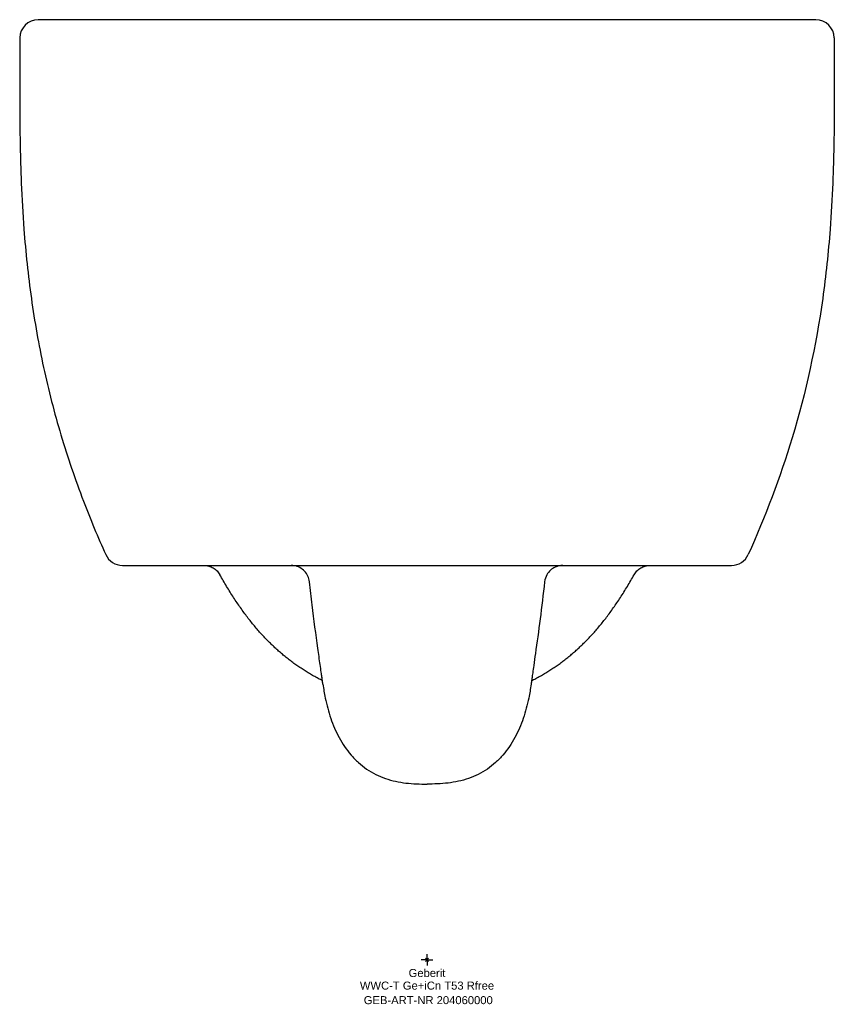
# Model space of a CAD drawing. Header units: millimetres. Extents: x -178 to 178, y -19 to 410.
import ezdxf
from ezdxf.enums import TextEntityAlignment as Align

# ---------------------------------------------------------------- set-up
doc = ezdxf.new("R2010")
doc.units = ezdxf.units.MM
doc.layers.get('0').update_dxf_attribs({"linetype": 'CONTINUOUS'})
for name, color, linetype, lineweight in [('Arbeitspunkt(DIN)', 7, 'CONTINUOUS', 25), ('GEB-ART-NR', 1, 'CONTINUOUS', 18), ('GEB-BEZUG', 2, 'CONTINUOUS', 25), ('GEB-TEXT', 5, 'CONTINUOUS', 18)]:
    doc.layers.add(name, color=color, linetype=linetype, lineweight=lineweight)
doc.layers.add('GEB-KONTUR-A', color=5, linetype='CONTINUOUS')
doc.styles.get("Standard").update_dxf_attribs({"font": 'arial.ttf'})

# ---------------------------------------------------------------- blocks, each defined once
blk = doc.blocks.new('Einfügepunkt')
at = {"layer": 'GEB-BEZUG'}
for p, q in [((-0.71, -0.71), (0.71, 0.71)), ((-0.71, 0.71), (0.71, -0.71))]:
    blk.add_line(p, q, dxfattribs=at)

msp = doc.modelspace()

# ---------------------------------------------------------------- linework, layer by layer
at = {"layer": 'Arbeitspunkt(DIN)', "ltscale": 25}
for q in [(-2.5, 0), (0, 2.5), (0, -2.5), (2.5, 0)]:
    msp.add_line((0, 0), q, dxfattribs=at)
at = {"layer": 'GEB-KONTUR-A', "ltscale": 25}
for p, q in [((0, 410), (-169.51, 410)), ((169.51, 410), (0, 410)), ((-132.75, 172), (0, 172)), ((0, 172), (132.75, 172))]:
    msp.add_line(p, q, dxfattribs=at)
for centre, start, end in [((-169.51, 402), 90.0013, 179.8187), ((169.51, 402), 0.1832, 90), ((-132.75, 180), 204.2316, 270), ((132.75, 180), 270.0004, 335.7695)]:
    msp.add_arc(centre, 8, start, end, dxfattribs=at)
for points, knots in [([(-177.51, 402.03), (-177.52, 400.07), (-177.53, 398.11), (-177.54, 394.18), (-177.55, 392.2), (-177.57, 388.24), (-177.57, 386.25), (-177.58, 382.27), (-177.59, 380.29), (-177.59, 376.28), (-177.58, 374.26), (-177.57, 370.2), (-177.56, 368.17), (-177.52, 364.09), (-177.5, 362.04), (-177.44, 357.93), (-177.41, 355.87), (-177.33, 352.08), (-177.28, 350.35), (-177.18, 346.58), (-177.12, 344.53), (-177, 341.22), (-176.95, 339.97), (-176.9, 338.71)], [0.032723, 0.032723, 0.032723, 0.032723, 0.0568308, 0.0568308, 0.0811371, 0.0811371, 0.1056386, 0.1056386, 0.1300429, 0.1300429, 0.1549485, 0.1549485, 0.1799995, 0.1799995, 0.2051899, 0.2051899, 0.2305745, 0.2305745, 0.2518455, 0.2518455, 0.2770691, 0.2770691, 0.2925337, 0.2925337, 0.2925337, 0.2925337]), ([(177.51, 402.03), (177.52, 400.07), (177.53, 398.11), (177.54, 394.18), (177.55, 392.2), (177.57, 388.24), (177.57, 386.25), (177.58, 382.27), (177.59, 380.29), (177.59, 376.28), (177.58, 374.26), (177.57, 370.2), (177.56, 368.17), (177.52, 364.09), (177.5, 362.04), (177.44, 357.93), (177.41, 355.87), (177.33, 352.08), (177.28, 350.35), (177.18, 346.58), (177.12, 344.53), (177, 341.23), (176.95, 339.97), (176.9, 338.71)], [0.0327212, 0.0327212, 0.0327212, 0.0327212, 0.0568289, 0.0568289, 0.0811352, 0.0811352, 0.1056367, 0.1056367, 0.1300409, 0.1300409, 0.1549465, 0.1549465, 0.1799975, 0.1799975, 0.2051878, 0.2051878, 0.2305725, 0.2305725, 0.251844, 0.251844, 0.2770676, 0.2770676, 0.2925337, 0.2925337, 0.2925337, 0.2925337]), ([(-176.9, 338.71), (-176.62, 332.02), (-175.67, 315.19), (-172.86, 288.31), (-167.56, 258.29), (-159.96, 228.77), (-150.67, 201.55), (-143.51, 184.4), (-140.05, 176.72)], [0.2925337, 0.2925337, 0.2925337, 0.2925337, 0.375, 0.5, 0.625, 0.75, 0.875, 0.9787238, 0.9787238, 0.9787238, 0.9787238]), ([(176.9, 338.71), (176.62, 332.02), (175.68, 315.22), (173.92, 298.48), (172.52, 288.45)], [0.2925337, 0.2925337, 0.2925337, 0.2925337, 0.375, 0.4996368, 0.4996368, 0.4996368, 0.4996368]), ([(172.52, 288.45), (169.64, 267.92), (165.23, 247.54), (159.22, 227.65), (153.96, 210.26), (147.49, 193.24), (140.05, 176.72)], [0.4999075, 0.4999075, 0.4999075, 0.4999075, 0.7637043, 0.7637043, 0.7637043, 0.9944367, 0.9944367, 0.9944367, 0.9944367]), ([(-97.26, 172), (-96.55, 172), (-95.84, 171.9), (-94.48, 171.53), (-93.82, 171.26), (-92.6, 170.54), (-92.04, 170.1), (-91.05, 169.09), (-90.62, 168.52), (-90.27, 167.9)], [0, 0, 0, 0, 0.2122941, 0.2122941, 0.4239459, 0.4239459, 0.6341563, 0.6341563, 0.8444297, 0.8444297, 0.8444297, 0.8444297]), ([(-51.27, 164.87), (-51.36, 165.71), (-51.6, 166.55), (-52.31, 168.11), (-52.8, 168.85), (-53.99, 170.11), (-54.7, 170.65), (-56.23, 171.46), (-57.06, 171.74), (-58.34, 171.96), (-58.79, 172), (-59.22, 172)], [0, 0, 0, 0, 0.254504, 0.254504, 0.514659, 0.514659, 0.774869, 0.774869, 1.032586, 1.032586, 1.164831, 1.164831, 1.164831, 1.164831]), ([(59.22, 172), (58.93, 172), (58.64, 171.98), (58.06, 171.92), (57.78, 171.87), (56.96, 171.69), (56.43, 171.51), (55.15, 170.94), (54.43, 170.46), (53.19, 169.32), (52.65, 168.64), (51.72, 166.98), (51.39, 165.92), (51.27, 164.87)], [0, 0, 0, 0, 0.087509, 0.087509, 0.173966, 0.173966, 0.339995, 0.339995, 0.593126, 0.593126, 0.846187, 0.846187, 1.164849, 1.164849, 1.164849, 1.164849]), ([(90.27, 167.9), (90.62, 168.52), (91.05, 169.09), (92.04, 170.1), (92.6, 170.54), (93.82, 171.26), (94.48, 171.53), (95.84, 171.9), (96.55, 172), (97.26, 172)], [0, 0, 0, 0, 0.2122554, 0.2122554, 0.4244473, 0.4244473, 0.6380941, 0.6380941, 0.8523893, 0.8523893, 0.8523893, 0.8523893]), ([(-45.62, 121.78), (-45.9, 121.92), (-46.17, 122.06), (-47.11, 122.54), (-47.77, 122.89), (-49.07, 123.59), (-49.71, 123.95), (-50.97, 124.68), (-51.59, 125.05), (-52.82, 125.8), (-53.43, 126.19), (-54.63, 126.96), (-55.23, 127.36), (-56.41, 128.16), (-56.99, 128.57), (-58.15, 129.4), (-58.72, 129.82), (-59.85, 130.68), (-60.42, 131.11), (-61.53, 132), (-62.09, 132.45), (-63.19, 133.36), (-63.73, 133.83), (-64.82, 134.78), (-65.35, 135.26), (-66.44, 136.25), (-66.98, 136.76), (-68.04, 137.78), (-68.57, 138.29), (-69.61, 139.34), (-70.13, 139.88), (-71.16, 140.97), (-71.68, 141.52), (-72.71, 142.65), (-73.22, 143.23), (-74.24, 144.4), (-74.75, 145), (-75.76, 146.21), (-76.27, 146.84), (-77.28, 148.1), (-77.78, 148.75), (-78.79, 150.07), (-79.29, 150.74), (-80.31, 152.13), (-80.82, 152.84), (-81.84, 154.29), (-82.34, 155.01), (-83.34, 156.49), (-83.84, 157.25), (-84.84, 158.79), (-85.34, 159.58), (-86.34, 161.19), (-86.85, 162.01), (-87.85, 163.69), (-88.35, 164.54), (-89.33, 166.23), (-89.8, 167.06), (-90.27, 167.9)], [-5.047126, -5.047126, -5.047126, -5.047126, -4.967237, -4.967237, -4.776357, -4.776357, -4.58943, -4.58943, -4.406033, -4.406033, -4.225815, -4.225815, -4.048482, -4.048482, -3.873786, -3.873786, -3.701512, -3.701512, -3.531478, -3.531478, -3.363521, -3.363521, -3.197501, -3.197501, -3.033295, -3.033295, -2.867994, -2.867994, -2.707879, -2.707879, -2.549188, -2.549188, -2.391849, -2.391849, -2.235797, -2.235797, -2.080972, -2.080972, -1.927318, -1.927318, -1.774785, -1.774785, -1.623325, -1.623325, -1.468971, -1.468971, -1.32002, -1.32002, -1.171942, -1.171942, -1.024706, -1.024706, -0.878286, -0.878286, -0.733025, -0.733025, -0.598346, -0.598346, -0.598346, -0.598346]), ([(45.62, 121.78), (45.9, 121.92), (46.17, 122.06), (47.11, 122.54), (47.77, 122.89), (49.07, 123.59), (49.71, 123.95), (50.97, 124.68), (51.59, 125.05), (52.82, 125.8), (53.43, 126.19), (54.63, 126.96), (55.23, 127.36), (56.41, 128.16), (56.99, 128.57), (58.15, 129.4), (58.72, 129.82), (59.85, 130.68), (60.42, 131.11), (61.53, 132), (62.09, 132.45), (63.19, 133.36), (63.73, 133.83), (64.82, 134.78), (65.35, 135.26), (66.44, 136.25), (66.98, 136.76), (68.04, 137.78), (68.57, 138.29), (69.61, 139.34), (70.13, 139.88), (71.16, 140.97), (71.68, 141.52), (72.71, 142.65), (73.22, 143.23), (74.24, 144.4), (74.75, 145), (75.76, 146.21), (76.27, 146.84), (77.28, 148.1), (77.78, 148.75), (78.79, 150.07), (79.29, 150.74), (80.31, 152.13), (80.82, 152.84), (81.84, 154.29), (82.34, 155.01), (83.34, 156.49), (83.84, 157.25), (84.84, 158.79), (85.34, 159.58), (86.34, 161.19), (86.85, 162.01), (87.85, 163.69), (88.35, 164.54), (89.33, 166.23), (89.8, 167.06), (90.27, 167.9)], [61.294303, 61.294303, 61.294303, 61.294303, 62.10307, 62.10307, 64.035299, 64.035299, 65.927504, 65.927504, 67.783977, 67.783977, 69.608271, 69.608271, 71.403359, 71.403359, 73.171761, 73.171761, 74.915637, 74.915637, 76.636851, 76.636851, 78.337027, 78.337027, 80.017594, 80.017594, 81.679813, 81.679813, 83.353098, 83.353098, 84.973902, 84.973902, 86.580288, 86.580288, 88.172983, 88.172983, 89.752652, 89.752652, 91.319903, 91.319903, 92.875296, 92.875296, 94.419344, 94.419344, 95.952522, 95.952522, 97.515005, 97.515005, 99.022796, 99.022796, 100.521752, 100.521752, 102.012173, 102.012173, 103.49434, 103.49434, 104.964776, 104.964776, 106.328097, 106.328097, 106.328097, 106.328097]), ([(-45.69, 122.37), (-45.69, 122.37), (-45.71, 122.47), (-45.75, 122.81), (-45.79, 123.08), (-45.91, 123.94), (-46.01, 124.66), (-46.26, 126.47), (-46.42, 127.58), (-46.9, 130.98), (-47.24, 133.41), (-48.43, 141.88), (-49.28, 148.15), (-50.51, 158.1), (-50.9, 161.47), (-51.27, 164.87)], [5.292306, 5.292306, 5.292306, 5.292306, 5.475342, 5.475342, 5.702801, 5.702801, 6.082011, 6.082011, 6.531582, 6.531582, 7.410147, 7.410147, 9.536251, 9.536251, 10.593208, 10.593208, 10.593208, 10.593208]), ([(51.27, 164.87), (50.07, 153.8), (48.61, 143.1), (47.01, 131.78), (46.76, 130.02), (46.37, 127.23), (46.21, 126.13), (45.96, 124.32), (45.86, 123.6), (45.76, 122.83), (45.73, 122.61), (45.7, 122.41), (45.69, 122.37), (45.69, 122.37)], [0, 0, 0, 0, 3.446012, 3.446012, 4.093762, 4.093762, 4.546049, 4.546049, 4.952681, 4.952681, 5.168567, 5.168567, 5.28731, 5.28731, 5.28731, 5.28731]), ([(-45.39, 120.19), (-45.41, 120.29), (-45.42, 120.39), (-45.45, 120.56), (-45.46, 120.63), (-45.48, 120.79), (-45.49, 120.87), (-45.51, 120.98), (-45.51, 121.02), (-45.52, 121.09), (-45.54, 121.18), (-45.57, 121.4), (-45.58, 121.51), (-45.64, 121.94), (-45.69, 122.29), (-45.75, 122.78), (-45.77, 122.93), (-45.79, 123.08)], [0, 0, 0, 0, 0.0341919, 0.0341919, 0.062382, 0.062382, 0.1055086, 0.1055086, 0.1482321, 0.1482321, 0.2141634, 0.2141634, 0.2698039, 0.2698039, 0.4165291, 0.4165291, 0.4767253, 0.4767253, 0.4767253, 0.4767253]), ([(45.79, 123.08), (45.76, 122.81), (45.72, 122.56), (45.63, 121.88), (45.57, 121.45), (45.53, 121.11), (45.52, 121.07), (45.51, 121), (45.5, 120.93), (45.47, 120.74), (45.46, 120.65), (45.43, 120.44), (45.41, 120.32), (45.39, 120.19)], [4.7209176, 4.7209176, 4.7209176, 4.7209176, 4.8284793, 4.8284793, 5.0076467, 5.0076467, 5.0534661, 5.0534661, 5.1154862, 5.1154862, 5.1545941, 5.1545941, 5.1975716, 5.1975716, 5.1975716, 5.1975716]), ([(-45.39, 120.19), (-45.1, 118.17), (-44.24, 113.15), (-42.18, 105.24), (-38.57, 96.75), (-34.27, 90.36), (-29.99, 85.96), (-26.37, 83.11), (-22.4, 80.78), (-18.16, 79), (-13.72, 77.77), (-9.18, 77.03), (-4.6, 76.69), (-1.53, 76.65), (0, 76.65)], [0, 0, 0, 0, 0.086612, 0.217096, 0.34758, 0.478064, 0.543306, 0.608548, 0.67379, 0.739032, 0.804274, 0.869516, 0.934758, 1, 1, 1, 1]), ([(45.39, 120.19), (45.1, 118.17), (44.24, 113.15), (42.18, 105.24), (38.57, 96.75), (34.27, 90.36), (29.99, 85.96), (26.37, 83.11), (22.4, 80.78), (18.16, 79), (13.72, 77.77), (9.18, 77.03), (4.6, 76.69), (1.53, 76.65), (0, 76.65)], [0, 0, 0, 0, 0.086612, 0.217096, 0.34758, 0.478064, 0.543306, 0.608548, 0.67379, 0.739032, 0.804274, 0.869516, 0.934758, 1, 1, 1, 1])]:
    msp.add_open_spline(points, degree=3, knots=knots, dxfattribs=at)
for points in [[(-51.27, 164.87), (-51.27, 164.87), (-51.27, 164.87), (-51.27, 164.87)], [(51.27, 164.87), (51.27, 164.87), (51.27, 164.87), (51.27, 164.87)]]:
    msp.add_open_spline(points, degree=3, dxfattribs=at)

# ---------------------------------------------------------------- block references
at = {"ltscale": 25}
msp.add_blockref('Einfügepunkt', (0, 0), dxfattribs=at)

# ---------------------------------------------------------------- texts
at = {"layer": 'GEB-ART-NR'}
msp.add_text('GEB-ART-NR 204060000', height=3.5, dxfattribs=at).set_placement((0.55, -19.34), align=Align.CENTER)
at = {"layer": 'GEB-TEXT'}
for s, p in [('Geberit', (0, -7.5)), ('WWC-T Ge+iCn T53 Rfree', (0, -13))]:
    msp.add_text(s, height=3.5, dxfattribs=at).set_placement(p, align=Align.CENTER)

doc.saveas('drawing.dxf')
